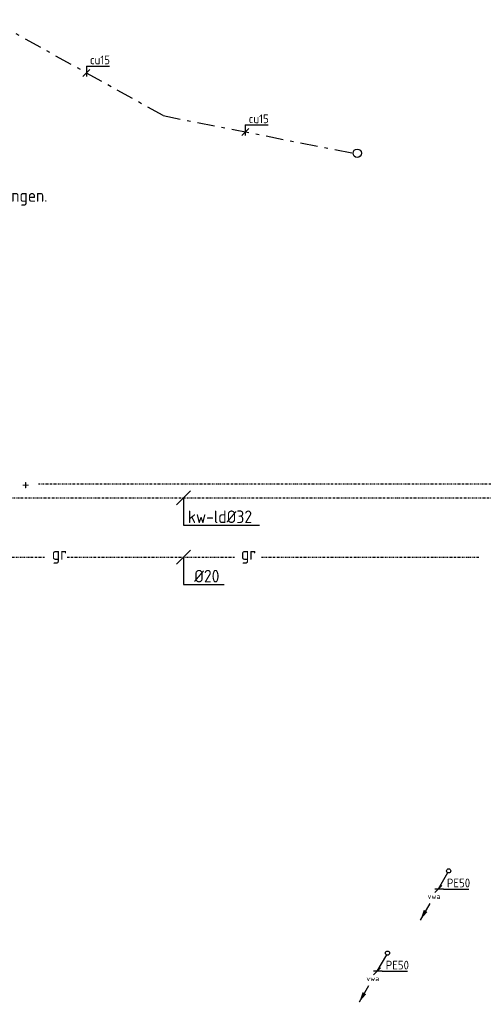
# Model space of a CAD drawing. Header units: millimetres. Extents: x -67014 to 38135, y 8979 to 53413.
# Tile 6 of 18: x -47314 to -40691, y 12216 to 26274. Entities that reach past the tile are written whole.
import ezdxf
from ezdxf.enums import TextEntityAlignment as Align

# ---------------------------------------------------------------- set-up
doc = ezdxf.new("R2010")
doc.units = ezdxf.units.MM
doc.header["$LTSCALE"] = 50
for name, pattern in [('2322109', [10, 5, -2, 1, -2]), ('KOUDWATER', [8.4, 4.8, -1.2, 1.2, -1.2]), ('KOUDWATERTAP', [1.1, 0.5, -0.25, 0.1, -0.25])]:
    doc.linetypes.add(name, pattern=pattern)
for name, color, linetype in [('52-KOUD', 3, 'KOUDWATER'), ('60-CV', 3, 'Continuous'), ('Bestaande grijswater', 6, 'KOUDWATERTAP'), ('SYM-W', 7, 'Continuous'), ('WL5232--', 192, 'Continuous'), ('WL531---', 132, 'Continuous'), ('WL5310--_KW', 2, 'KOUDWATER'), ('WL5310--Bestaande_KW', 180, 'KOUDWATERTAP'), ('WM5232--', 2, 'Continuous'), ('WM531---', 2, 'Continuous')]:
    doc.layers.add(name, color=color, linetype=linetype)
doc.styles.add('BURO-018', font='ISO96.shx', dxfattribs={"height": 90})
doc.styles.add('BURO-025', font='ISO96.shx', dxfattribs={"height": 125})
doc.styles.add('ISO', font='ISO.SHX')

# ---------------------------------------------------------------- blocks, each defined once
blk = doc.blocks.new('23222202')
at = {"color": 0, "linetype": 'Continuous'}
blk.add_circle((0, 0), 1.5, dxfattribs=at)
at = {"color": 0, "linetype": 'Continuous', "style": 'BURO-018', "flags": 1}
blk.add_attdef('CV_MATCODE', (0, 0), '', height=1.8, dxfattribs=at)
blk = doc.blocks.new('*U98', base_point=(-46360, 25513))
at = {"color": 0, "linetype": 'Continuous'}
for p, q in [((-46360, 25613), (-46360, 25463)), ((-46360, 25613), (-46033, 25613)), ((-46310, 25563), (-46410, 25463))]:
    blk.add_line(p, q, dxfattribs=at)
at = {"color": 0, "linetype": 'Continuous', "style": 'BURO-025'}
blk.add_text('cu15', height=125, dxfattribs=at).set_placement((-46310, 25638))
blk = doc.blocks.new('*U99', base_point=(-44092, 24672))
at = {"color": 0, "linetype": 'Continuous'}
for p, q in [((-44092, 24772), (-44092, 24622)), ((-44092, 24772), (-43766, 24772)), ((-44042, 24722), (-44142, 24622))]:
    blk.add_line(p, q, dxfattribs=at)
at = {"color": 0, "linetype": 'Continuous', "style": 'BURO-025'}
blk.add_text('cu15', height=125, dxfattribs=at).set_placement((-44042, 24797))
blk = doc.blocks.new('LDV2')
at = {"color": 0, "linetype": 'Continuous'}
for p, q in [((-0.25, -0.43), (-2.5, -4.33)), ((-4.5, -7.79), (-6.75, -11.69))]:
    blk.add_line(p, q, dxfattribs=at)
blk.add_lwpolyline([(-6.75, -11.69, 0, 1, 0), (-5.5, -9.53, 1, 1, 0)], format="xyseb", dxfattribs=at)
blk.add_circle((0, 0), 0.5, dxfattribs=at)
at = {"color": 0, "linetype": 'Continuous', "style": 'BURO-018'}
blk.add_attdef('LD_TEXT1', text='', height=1.8, dxfattribs=at).set_placement((-3.5, -6.06), align=Align.MIDDLE)
blk = doc.blocks.new('*U124', base_point=(-32844, 14199))
at = {"color": 0, "linetype": 'Continuous'}
for p, q in [((-32794, 14249), (-32894, 14149)), ((-32769, 14199), (-32894, 14199)), ((-32769, 14199), (-32407, 14199))]:
    blk.add_line(p, q, dxfattribs=at)
at = {"color": 0, "linetype": 'Continuous', "style": 'BURO-025'}
blk.add_text('PE50', height=125, dxfattribs=at).set_placement((-32719, 14224))

msp = doc.modelspace()

# ---------------------------------------------------------------- linework, layer by layer
at = {"layer": '60-CV', "color": 7}
for p, q in [((-44976, 19449), (-44976, 19057)), ((-44976, 19057), (-43888, 19057)), ((-44976, 18601), (-44976, 18209)), ((-44976, 18209), (-44394, 18209))]:
    msp.add_line(p, q, dxfattribs=at)
at = {"layer": 'Bestaande grijswater', "linetype": 'KOUDWATERTAP'}
for p, q in [((-48359, 18601), (-46950, 18601)), ((-46634, 18601), (-44243, 18601)), ((-43858, 18601), (-40743, 18601))]:
    msp.add_line(p, q, dxfattribs=at)
at = {"layer": 'SYM-W', "color": 7}
for p, q in [((-44876, 19547), (-45076, 19347)), ((-44876, 18700), (-45076, 18500))]:
    msp.add_line(p, q, dxfattribs=at)
at = {"layer": 'WL531---', "linetype": '2322109'}
for q in [(-47728, 26274), (-42552, 24368)]:
    msp.add_line((-45266, 24905), q, dxfattribs=at)
at = {"layer": 'WL5310--Bestaande_KW', "linetype": 'KOUDWATERTAP'}
for p, q in [((-47044, 19647), (-40117, 19647)), ((-49712, 19449), (-37287, 19449))]:
    msp.add_line(p, q, dxfattribs=at)

# ---------------------------------------------------------------- block references
at = {"layer": 'WL5232--', "linetype": '2322109'}
ref = msp.add_blockref('LDV2', (-41186, 14121), dxfattribs=dict(at, xscale=60, yscale=60, zscale=60))
ref.add_attrib('LD_TEXT1', 'vwa', dxfattribs={"layer": '0', "color": 2, "linetype": 'Continuous', "height": 72, "style": 'BURO-018'}).set_placement((-41396, 13757), align=Align.MIDDLE)
ref = msp.add_blockref('LDV2', (-42060, 12947), dxfattribs=dict(at, xscale=60, yscale=60, zscale=60))
ref.add_attrib('LD_TEXT1', 'vwa', dxfattribs={"layer": '0', "color": 2, "linetype": 'Continuous', "height": 72, "style": 'BURO-018'}).set_placement((-42270, 12584), align=Align.MIDDLE)
at = {"layer": 'WL531---', "color": 2, "xscale": 40, "yscale": 40, "zscale": 40}
msp.add_blockref('23222202', (-42492, 24368), dxfattribs=at)
at = {"layer": 'WM5232--', "linetype": '2322109'}
for p in [(-41336, 13861), (-42210, 12688)]:
    msp.add_blockref('*U124', p, dxfattribs=at)
at = {"layer": 'WM531---', "linetype": '2322109'}
for name, p in [('*U98', (-46360, 25513)), ('*U99', (-44092, 24672))]:
    msp.add_blockref(name, p, dxfattribs=at)

# ---------------------------------------------------------------- texts
at = {"layer": '52-KOUD', "color": 7, "style": 'ISO'}
msp.add_text('+', height=180, dxfattribs=at).set_placement((-47229, 19647), align=Align.MIDDLE)
at = {"layer": '60-CV', "color": 7, "style": 'ISO'}
for s, p in [('afm. standleidingen.', (-48900, 23674)), ('kw-ld%%C32', (-44912, 19087)), ('%%C20', (-44822, 18239))]:
    msp.add_text(s, height=180, dxfattribs=at).set_placement(p)
at = {"layer": 'WL5310--_KW', "color": 7, "style": 'ISO'}
for p in [(-46855, 18562), (-44153, 18562)]:
    msp.add_text('gr', height=180, dxfattribs=at).set_placement(p)

doc.saveas('drawing.dxf')
